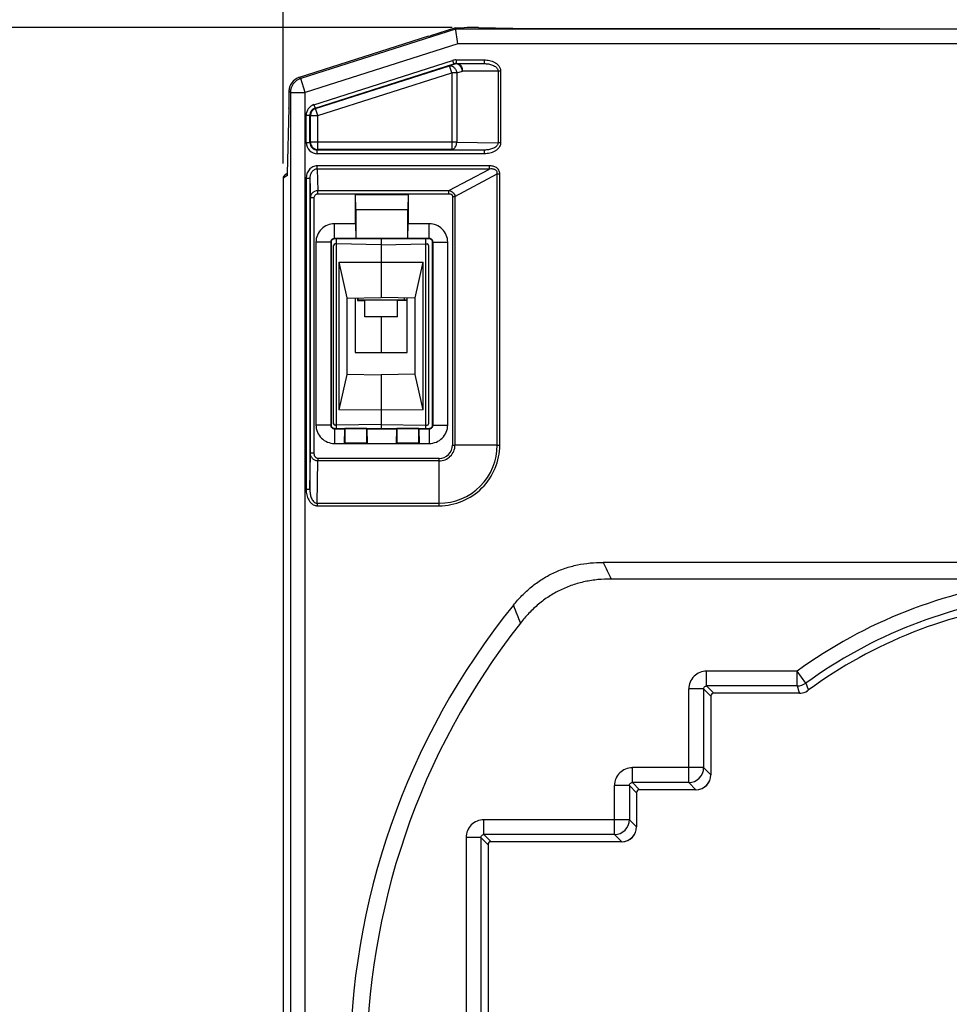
# Model space of a CAD drawing. Extents: x 0 to 594, y 0 to 420.
# Tile 10 of 20: x 90 to 152, y 286 to 353. Entities that reach past the tile are written whole.
import ezdxf

# ---------------------------------------------------------------- set-up
doc = ezdxf.new("R2010")
doc.units = 0
doc.header["$LTSCALE"] = 32.67
doc.layers.get('0').update_dxf_attribs({"linetype": 'CONTINUOUS'})
doc.layers.add('02___PRT_ALL_AXES', color=7, linetype='CONTINUOUS')
doc.styles.get("Standard").update_dxf_attribs({"font": 'SIMPLEX.SHX', "width": 0.8})
doc.dimstyles.new('DIMSTYLE_1', dxfattribs={"dimtxt": 2, "dimasz": 2, "dimexe": 1, "dimexo": 1, "dimgap": 0.5, "dimtad": 1, "dimtxsty": 'STANDARD', "dimblk": '_ARROW_FILLED', "dimblk1": '_ARROW_FILLED', "dimblk2": '_ARROW_FILLED', "dimcen": 0.09, "dimazin": 2, "dimtp": 0.3, "dimtm": 0.3, "dimtfac": 1, "dimtofl": 0, "dimtmove": 0, "dimatfit": 3, "dimtolj": 1})
doc.dimstyles.new('DIMSTYLE_3', dxfattribs={"dimtxt": 2, "dimasz": 2, "dimexe": 1, "dimexo": 1, "dimgap": 0.5, "dimtad": 1, "dimtxsty": 'STANDARD', "dimblk": '_ARROW_FILLED', "dimblk1": '_ARROW_FILLED', "dimblk2": '_ARROW_FILLED', "dimcen": 0.09, "dimazin": 2, "dimtp": 0.5, "dimtm": 0.5, "dimtfac": 1, "dimtofl": 0, "dimtmove": 0, "dimatfit": 3, "dimtolj": 1})

# ---------------------------------------------------------------- blocks, each defined once
blk = doc.blocks.new('_ARROW_FILLED')
at = {"color": 0, "linetype": 'BYBLOCK'}
blk.add_solid([(0, 0), (-1, 0.25), (-1, -0.25)], dxfattribs=at)
blk = doc.blocks.new('*D4')
at = {"color": 8}
for p, q in [((118.665, 352.111), (83.959, 352.111)), ((84.959, 352.111), (84.959, 286.711)), ((84.959, 221.311), (84.959, 286.711)), ((120.275, 221.311), (83.959, 221.311))]:
    blk.add_line(p, q, dxfattribs=at)
at = {"color": 8, "xscale": 2, "yscale": 2, "zscale": 2}
for p, rotation in [((84.959, 352.111), 90), ((84.959, 221.311), 270)]:
    blk.add_blockref('_ARROW_FILLED', p, dxfattribs=dict(at, rotation=rotation))
at = {"color": 8, "insert": (82.459, 281.448), "char_height": 2, "width": 8, "attachment_point": 2, "rotation": 90}
blk.add_mtext('130.8', dxfattribs=at)
blk = doc.blocks.new('*D5')
at = {"color": 8}
for p, q in [((107.275, 342.961), (107.275, 368.837)), ((215.275, 342.961), (215.275, 368.837)), ((107.275, 367.837), (161.275, 367.837)), ((215.275, 367.837), (161.275, 367.837))]:
    blk.add_line(p, q, dxfattribs=at)
at = {"color": 8, "xscale": 2, "yscale": 2, "zscale": 2, "rotation": 180}
blk.add_blockref('_ARROW_FILLED', (107.275, 367.837), dxfattribs=at)
at = {"color": 8, "xscale": 2, "yscale": 2, "zscale": 2}
blk.add_blockref('_ARROW_FILLED', (215.275, 367.837), dxfattribs=at)
at = {"color": 8, "insert": (159.424, 370.337), "char_height": 2, "width": 4.8, "attachment_point": 2}
blk.add_mtext('108', dxfattribs=at)

msp = doc.modelspace()

# ---------------------------------------------------------------- linework, layer by layer
at = {"color": 7}
for p, q in [((118.892, 352.005), (108.463, 348.678)), ((118.879, 352.085), (117.211, 351.553)), ((119.047, 351.005), (118.879, 352.085)), ((118.879, 352.085), (119.465, 352.085)), ((157.64, 352.005), (118.892, 352.005)), ((119.665, 352.111), (119.465, 352.085)), ((120.29, 352.111), (119.665, 352.111)), ((120.442, 352.11), (123.892, 352.041)), ((124.044, 352.039), (147.459, 352.039)), ((147.459, 352.027), (147.459, 352.039)), ((147.459, 352.027), (158.775, 352.027)), ((117.074, 351.53), (108.363, 348.751)), ((117.073, 351.53), (117.074, 351.53)), ((117.074, 351.53), (117.211, 351.553)), ((119.047, 351.005), (108.766, 347.726)), ((155.444, 351.005), (119.047, 351.005)), ((118.918, 349.931), (118.918, 349.681)), ((118.918, 349.931), (120.812, 349.931)), ((120.812, 349.931), (120.812, 349.681)), ((109.351, 346.917), (118.689, 349.896)), ((109.427, 346.679), (118.765, 349.658)), ((109.463, 346.654), (118.479, 349.529)), ((118.479, 349.529), (118.86, 349.658)), ((118.631, 349.053), (118.479, 349.529)), ((118.689, 349.896), (118.765, 349.658)), ((118.765, 349.658), (118.86, 349.658)), ((118.918, 349.681), (120.812, 349.681)), ((108.363, 348.751), (108.363, 348.751)), ((108.463, 348.678), (108.363, 348.751)), ((108.766, 347.726), (108.463, 348.678)), ((109.614, 346.177), (118.631, 349.053)), ((118.631, 349.053), (118.631, 343.898)), ((118.968, 349.053), (118.631, 349.053)), ((118.968, 349.053), (119.35, 349.181)), ((118.968, 349.053), (118.968, 344.398)), ((121.922, 349.181), (119.35, 349.181)), ((121.753, 349.181), (121.753, 344.354)), ((121.922, 349.181), (121.922, 344.354)), ((107.667, 347.799), (107.666, 346.937)), ((107.767, 347.726), (107.667, 347.799)), ((107.667, 347.799), (107.667, 347.799)), ((107.767, 347.726), (107.767, 223.603)), ((107.767, 347.726), (108.766, 347.726)), ((108.766, 222.603), (108.766, 347.726)), ((107.663, 346.671), (107.548, 342.284)), ((107.664, 346.713), (107.663, 346.671)), ((107.663, 346.668), (107.663, 346.661)), ((107.663, 346.668), (107.663, 346.661)), ((107.665, 346.776), (107.664, 346.713)), ((107.666, 346.845), (107.665, 346.776)), ((107.666, 346.937), (107.666, 346.845)), ((107.667, 347.015), (107.667, 347.015)), ((109.351, 346.917), (109.427, 346.679)), ((109.427, 346.679), (109.463, 346.654)), ((109.614, 346.177), (109.463, 346.654)), ((108.829, 344.363), (108.829, 346.203)), ((108.829, 346.203), (109.079, 346.203)), ((109.079, 344.363), (109.079, 346.203)), ((109.079, 346.203), (109.115, 346.177)), ((109.115, 344.398), (109.115, 346.177)), ((109.115, 346.177), (109.614, 346.177)), ((109.614, 343.898), (109.614, 346.177)), ((108.829, 344.363), (109.079, 344.363)), ((109.115, 344.398), (109.079, 344.363)), ((118.968, 344.398), (109.115, 344.398)), ((118.968, 344.398), (121.753, 344.354)), ((121.922, 344.354), (121.753, 344.354)), ((109.614, 343.898), (109.579, 343.863)), ((109.579, 343.613), (109.579, 343.863)), ((120.827, 343.863), (109.579, 343.863)), ((120.827, 343.613), (109.579, 343.613)), ((118.631, 343.898), (109.614, 343.898)), ((118.631, 343.898), (120.827, 343.863)), ((120.827, 343.613), (120.827, 343.863)), ((109.573, 342.587), (109.573, 342.803)), ((121.164, 342.803), (109.573, 342.803)), ((121.164, 342.587), (121.164, 342.803)), ((107.539, 342.137), (107.275, 341.961)), ((107.275, 341.961), (107.275, 223.111)), ((107.548, 342.277), (107.387, 342.169)), ((107.545, 342.193), (107.544, 342.189)), ((107.544, 342.189), (107.544, 342.185)), ((107.544, 342.185), (107.544, 342.183)), ((107.544, 342.183), (107.544, 342.18)), ((107.546, 342.215), (107.545, 342.206)), ((107.545, 342.206), (107.545, 342.198)), ((107.545, 342.198), (107.545, 342.193)), ((107.547, 342.241), (107.546, 342.226)), ((107.546, 342.226), (107.546, 342.215)), ((107.548, 342.264), (107.547, 342.241)), ((107.548, 342.284), (107.548, 342.29)), ((107.548, 342.289), (107.548, 342.264)), ((108.829, 341.945), (108.829, 321.016)), ((109.079, 341.945), (108.829, 341.945)), ((109.079, 341.945), (109.079, 321.016)), ((109.079, 341.945), (109.119, 340.641)), ((109.573, 342.587), (109.617, 341.144)), ((121.164, 342.587), (109.573, 342.587)), ((118.446, 341.144), (121.164, 342.587)), ((118.849, 340.745), (121.695, 342.256)), ((121.695, 324.009), (121.695, 342.256)), ((121.695, 342.256), (121.864, 342.256)), ((121.864, 324.009), (121.864, 342.256)), ((109.119, 323.471), (109.119, 340.641)), ((109.369, 340.641), (109.119, 340.641)), ((109.369, 323.471), (109.369, 340.641)), ((109.617, 340.927), (109.617, 341.144)), ((109.617, 341.144), (118.446, 341.144)), ((109.617, 340.927), (118.446, 340.927)), ((112.175, 339.871), (112.158, 340.871)), ((112.158, 338.906), (112.158, 340.871)), ((112.158, 340.871), (115.693, 340.871)), ((115.693, 340.871), (115.675, 339.871)), ((115.693, 340.871), (115.693, 338.906)), ((118.446, 340.927), (118.446, 341.144)), ((118.68, 340.745), (118.68, 324.009)), ((118.68, 340.745), (118.849, 340.745)), ((118.849, 340.745), (118.849, 324.009)), ((112.175, 339.871), (112.175, 337.916)), ((112.175, 339.871), (115.675, 339.871)), ((115.675, 337.916), (115.675, 339.871)), ((110.73, 337.916), (110.73, 338.906)), ((112.158, 338.906), (110.73, 338.906)), ((112.158, 338.906), (112.175, 337.916)), ((115.676, 337.916), (115.693, 338.906)), ((117.12, 338.906), (115.693, 338.906)), ((117.12, 337.916), (117.12, 338.906)), ((109.49, 337.666), (109.49, 325.356)), ((110.48, 337.666), (109.49, 337.666)), ((110.48, 337.666), (110.48, 325.356)), ((110.48, 337.666), (110.504, 337.642)), ((110.504, 337.642), (110.504, 325.38)), ((110.675, 325.443), (110.675, 337.44)), ((110.73, 337.916), (110.754, 337.892)), ((112.175, 337.916), (110.73, 337.916)), ((117.096, 337.892), (110.754, 337.892)), ((110.875, 337.541), (110.773, 337.54)), ((110.875, 325.13), (110.875, 337.892)), ((113.875, 337.489), (110.875, 337.541)), ((115.675, 337.916), (112.175, 337.916)), ((113.875, 337.892), (113.875, 333.941)), ((113.875, 337.489), (116.875, 337.541)), ((117.12, 337.916), (115.676, 337.916)), ((116.875, 337.892), (116.875, 325.13)), ((116.875, 337.541), (116.977, 337.54)), ((117.075, 337.44), (117.075, 325.443)), ((117.096, 337.892), (117.12, 337.916)), ((117.346, 337.642), (117.37, 337.666)), ((117.346, 325.38), (117.346, 337.642)), ((117.37, 325.356), (117.37, 337.666)), ((117.37, 337.666), (118.36, 337.666)), ((118.36, 325.356), (118.36, 337.666)), ((111.037, 336.307), (113.875, 336.325)), ((111.037, 336.307), (111.037, 326.376)), ((111.037, 336.307), (111.575, 333.927)), ((113.875, 336.325), (116.714, 336.307)), ((116.175, 333.927), (116.714, 336.307)), ((116.714, 326.376), (116.714, 336.307)), ((111.575, 333.901), (113.875, 333.941)), ((111.575, 333.927), (111.575, 328.756)), ((112.125, 333.911), (112.125, 330.241)), ((112.275, 333.913), (112.275, 333.731)), ((112.275, 333.791), (115.625, 333.791)), ((112.275, 333.731), (112.775, 333.727)), ((112.325, 333.791), (112.325, 333.914)), ((116.175, 333.901), (113.875, 333.941)), ((115.625, 333.732), (114.975, 333.727)), ((115.425, 333.914), (115.425, 333.791)), ((115.475, 333.731), (115.475, 333.791)), ((115.625, 330.241), (115.625, 333.911)), ((116.175, 328.756), (116.175, 333.927)), ((113.875, 332.641), (113.875, 330.241)), ((112.125, 330.241), (115.625, 330.241)), ((111.575, 328.756), (111.037, 326.376)), ((111.575, 328.782), (113.875, 328.741)), ((116.175, 328.782), (113.875, 328.741)), ((113.875, 328.741), (113.875, 325.13)), ((116.714, 326.376), (116.175, 328.756)), ((113.875, 326.358), (111.037, 326.376)), ((116.714, 326.376), (113.875, 326.358)), ((110.504, 325.38), (110.48, 325.356)), ((113.875, 325.394), (110.875, 325.341)), ((113.875, 325.394), (116.875, 325.341)), ((117.346, 325.38), (117.37, 325.356)), ((110.48, 325.356), (109.49, 325.356)), ((110.754, 325.13), (110.73, 325.106)), ((110.73, 325.106), (110.73, 324.116)), ((110.73, 325.106), (111.407, 325.106)), ((110.754, 325.13), (117.096, 325.13)), ((110.875, 325.341), (110.773, 325.343)), ((111.407, 325.106), (111.39, 324.116)), ((111.407, 325.106), (111.425, 325.124)), ((111.425, 325.124), (111.425, 324.151)), ((112.925, 325.124), (111.425, 325.124)), ((112.925, 324.151), (112.925, 325.124)), ((112.943, 325.106), (112.925, 325.124)), ((112.96, 324.116), (112.943, 325.106)), ((112.943, 325.106), (114.907, 325.106)), ((114.907, 325.106), (114.89, 324.116)), ((114.907, 325.106), (114.925, 325.124)), ((114.925, 325.124), (114.925, 324.151)), ((116.425, 325.124), (114.925, 325.124)), ((116.425, 324.151), (116.425, 325.124)), ((116.443, 325.106), (116.425, 325.124)), ((116.46, 324.116), (116.443, 325.106)), ((116.443, 325.106), (117.12, 325.106)), ((116.875, 325.341), (116.977, 325.343)), ((117.096, 325.13), (117.12, 325.106)), ((117.12, 325.106), (117.12, 324.116)), ((117.37, 325.356), (118.36, 325.356)), ((110.73, 324.116), (117.12, 324.116)), ((111.39, 324.116), (111.425, 324.151)), ((111.425, 324.151), (112.925, 324.151)), ((112.96, 324.116), (112.925, 324.151)), ((114.89, 324.116), (114.925, 324.151)), ((114.925, 324.151), (116.425, 324.151)), ((116.46, 324.116), (116.425, 324.151)), ((109.079, 321.016), (109.119, 323.471)), ((109.369, 323.471), (109.119, 323.471)), ((118.68, 324.009), (118.849, 324.009)), ((121.695, 324.009), (118.849, 324.009)), ((121.695, 324.009), (121.864, 324.009)), ((109.57, 320.092), (109.616, 322.938)), ((109.616, 323.107), (109.616, 322.938)), ((117.777, 323.107), (109.616, 323.107)), ((117.777, 322.938), (109.616, 322.938)), ((117.777, 319.922), (117.777, 323.107)), ((109.079, 321.016), (108.829, 321.016)), ((109.57, 320.092), (109.57, 319.922)), ((109.57, 320.092), (117.777, 320.092)), ((109.57, 319.922), (117.777, 319.922)), ((157.196, 316.111), (128.817, 316.111)), ((157.334, 314.992), (129.356, 314.992)), ((135.791, 307.795), (135.791, 308.795)), ((141.887, 308.795), (135.791, 308.795)), ((141.887, 307.795), (141.887, 308.795)), ((142.475, 307.986), (141.887, 308.795)), ((134.592, 301.295), (134.592, 307.595)), ((135.591, 307.595), (134.592, 307.595)), ((135.591, 307.595), (135.591, 302.295)), ((135.591, 307.595), (136.075, 307.111)), ((135.791, 307.795), (136.275, 307.311)), ((141.887, 307.795), (135.791, 307.795)), ((136.075, 307.111), (136.075, 301.811)), ((142.045, 307.311), (136.275, 307.311)), ((130.791, 301.295), (130.791, 302.295)), ((135.591, 302.295), (130.791, 302.295)), ((136.075, 301.811), (135.591, 302.295)), ((129.592, 297.795), (129.592, 301.095)), ((130.591, 301.095), (129.592, 301.095)), ((130.591, 301.095), (130.591, 298.795)), ((130.591, 301.095), (131.075, 300.611)), ((130.791, 301.295), (131.275, 300.811)), ((134.592, 301.295), (130.791, 301.295)), ((135.075, 300.811), (134.592, 301.295)), ((131.075, 300.611), (131.075, 298.311)), ((135.075, 300.811), (131.275, 300.811)), ((120.791, 297.795), (120.791, 298.795)), ((130.591, 298.795), (120.791, 298.795)), ((131.075, 298.311), (130.591, 298.795)), ((119.592, 297.595), (119.592, 266.627)), ((120.591, 297.595), (119.592, 297.595)), ((120.591, 297.595), (120.591, 266.627)), ((120.591, 297.595), (121.075, 297.111)), ((120.791, 297.795), (121.275, 297.311)), ((129.592, 297.795), (120.791, 297.795)), ((130.075, 297.311), (129.592, 297.795)), ((121.075, 297.111), (121.075, 267.111)), ((130.075, 297.311), (121.275, 297.311))]:
    msp.add_line(p, q, dxfattribs=at)
for points in [[(108.363, 348.751), (108.352, 348.748), (108.318, 348.736), (108.284, 348.723), (108.251, 348.708), (108.218, 348.692), (108.186, 348.675), (108.154, 348.657), (108.123, 348.638), (108.093, 348.618), (108.064, 348.596), (108.035, 348.574), (108.007, 348.55), (107.98, 348.526), (107.954, 348.5), (107.929, 348.474), (107.905, 348.447), (107.882, 348.419), (107.86, 348.39), (107.839, 348.36), (107.819, 348.329), (107.8, 348.298), (107.783, 348.266), (107.766, 348.234), (107.751, 348.2), (107.737, 348.167), (107.724, 348.133), (107.713, 348.098), (107.702, 348.063), (107.693, 348.028), (107.686, 347.992), (107.679, 347.957), (107.674, 347.92), (107.67, 347.884), (107.668, 347.848), (107.667, 347.812), (107.667, 347.799)], [(107.544, 342.18), (107.544, 342.179), (107.544, 342.179)]]:
    msp.add_lwpolyline(points, dxfattribs=at)
for centre, radius, start, end in [((118.917, 349.179), 0.752, 89.99909, 107.69045), ((118.918, 349.177), 0.505, 95.48799, 107.6456), ((119.012, 349.183), 0.499, 98.27488, 107.74437), ((118.923, 349.447), 0.219, 95.65407, 106.48941), ((118.918, 349.178), 0.504, 90.0015, 95.46996), ((118.923, 349.439), 0.227, 92.13709, 95.6722), ((108.666, 347.799), 0.999, 107.69856, 179.9923), ((108.767, 347.725), 1, 107.72293, 179.96796), ((99.697, 346.868), 7.968, 358.55786, 358.74204), ((109.579, 346.203), 0.75, 107.68944, 180.00145), ((109.579, 346.203), 0.5, 107.6816, 180.00929), ((109.615, 346.177), 0.5, 107.70516, 179.98573), ((109.579, 344.363), 0.75, 179.99655, 270.00345), ((109.579, 344.363), 0.5, 179.98426, 270.01574), ((109.615, 344.399), 0.5, 180.02096, 269.97904), ((107.79, 342.137), 0.251, 168.75538, 180.01318), ((101.235, 342.449), 6.315, 358.36788, 358.50159), ((110.73, 337.666), 1.24, 89.99657, 180.00343), ((117.12, 337.666), 1.24, 359.99658, 90.00342), ((110.73, 337.667), 0.25, 89.90227, 180.09773), ((110.754, 337.643), 0.25, 89.95266, 180.04734), ((110.775, 337.44), 0.1, 91, 180), ((116.975, 337.44), 0.1, 0, 89), ((117.096, 337.643), 0.25, 359.95393, 90.04605), ((117.121, 337.667), 0.25, 359.90226, 90.09774), ((110.754, 325.38), 0.25, 179.95268, 270.04732), ((110.775, 325.443), 0.1, 180, 269), ((116.975, 325.443), 0.1, 271, 360), ((117.096, 325.38), 0.25, 269.95395, 0.04605), ((110.73, 325.356), 1.24, 179.99657, 270.00343), ((110.73, 325.356), 0.25, 179.90226, 270.09774), ((117.12, 325.356), 1.24, 269.99658, 0.00342), ((117.121, 325.356), 0.25, 269.90226, 0.09774), ((117.777, 324.009), 4.087, 269.99905, 0.00095), ((117.777, 324.009), 3.918, 269.99915, 0.00085), ((117.777, 324.009), 1.072, 269.9968, 0.0032), ((117.777, 324.009), 0.902, 269.99655, 0.0034), ((300.088, 397.895), 189.796, 205.5248, 205.89993), ((161.275, 282.111), 32.983, 96.83502, 126.00212), ((161.275, 282.111), 31.984, 96.82986, 126.00212), ((161.275, 282.111), 49.5, 141.05214, 218.94786), ((421.79, 431.165), 321.43, 201.52539, 201.75534), ((161.275, 282.111), 31.5, 96.82724, 126.27836), ((161.275, 282.111), 48.38, 141.80242, 218.19758), ((135.791, 307.595), 1.199, 89.99222, 180.00778), ((141.887, 308.796), 1, 270.01353, 305.98859), ((342.663, 373.034), 211.11, 198.00078, 198.1389), ((327.226, 369.848), 194.833, 198.51267, 198.6619), ((142.044, 308.312), 1, 301.77327, 306.27704), ((142.045, 308.312), 1, 270.00133, 274.50509), ((142.045, 308.311), 1, 274.50611, 301.77226), ((130.791, 301.095), 1.199, 89.99222, 180.00778), ((134.591, 302.296), 1, 270.04711, 359.95289), ((120.791, 297.595), 1.199, 89.99222, 180.00778), ((129.591, 298.796), 1, 270.04712, 359.95288)]:
    msp.add_arc(centre, radius, start, end, dxfattribs=at)
for centre, major_axis, ratio, start_param, end_param in [((120.29, 352.105), (0.25, 0), 0.026186, 0.916298, 1.570796), ((124.044, 352.046), (0.25, 0), 0.026186, -2.225295, -1.570796), ((107.525, 341.961), (-0.208, -0.139), 0.999505, -1.570796, -0.587716), ((107.525, 341.961), (0.208, 0.139), 0.999505, 1.570796, 2.553877), ((136.275, 307.111), (-0.142, 0.142), 0.999315, -0.732468, 0.732468), ((136.275, 307.111), (0.142, -0.142), 0.999315, 2.356537, 3.926648), ((135.075, 301.812), (0.708, -0.708), 0.999315, -0.785056, 0.785056), ((135.075, 301.812), (-0.708, 0.708), 0.999315, -3.891677, -2.356537), ((131.275, 300.611), (0.142, -0.142), 0.999315, 2.356537, 3.926648), ((130.075, 298.312), (0.708, -0.708), 0.999315, -0.785056, 0.785056), ((130.075, 298.312), (-0.708, 0.708), 0.999315, -3.891677, -2.356537), ((121.275, 297.111), (-0.142, 0.142), 0.999315, -0.785056, 0.732468), ((121.275, 297.111), (0.142, -0.142), 0.999315, 2.356537, 3.926648)]:
    msp.add_ellipse(centre, major_axis=major_axis, ratio=ratio, start_param=start_param, end_param=end_param, dxfattribs=at)
for points, knots in [([(120.812, 349.931), (120.935, 349.931), (121.12, 349.911), (121.355, 349.84), (121.523, 349.763), (121.677, 349.66), (121.807, 349.528), (121.884, 349.392), (121.917, 349.273), (121.922, 349.212), (121.922, 349.181)], [0, 0, 0, 0, 0.249886, 0.375019, 0.500126, 0.625181, 0.750136, 0.874918, 0.937461, 1, 1, 1, 1]), ([(118.479, 349.529), (118.502, 349.536), (118.553, 349.542), (118.631, 349.526), (118.708, 349.487), (118.808, 349.406), (118.909, 349.261), (118.955, 349.125), (118.968, 349.053)], [0, 0, 0, 0, 0.096729, 0.199668, 0.312439, 0.436182, 0.710234, 1, 1, 1, 1]), ([(119.35, 349.181), (119.338, 349.246), (119.298, 349.371), (119.211, 349.507), (119.124, 349.59), (119.056, 349.635), (118.986, 349.662), (118.938, 349.667), (118.915, 349.666)], [0, 0, 0, 0, 0.283095, 0.554776, 0.679937, 0.795604, 0.90174, 1, 1, 1, 1]), ([(119.012, 349.681), (119.034, 349.681), (119.08, 349.674), (119.145, 349.645), (119.203, 349.597), (119.274, 349.511), (119.334, 349.37), (119.35, 349.246), (119.35, 349.181)], [0, 0, 0, 0, 0.100599, 0.205519, 0.317997, 0.439641, 0.708431, 1, 1, 1, 1]), ([(120.812, 349.681), (120.86, 349.681), (120.956, 349.677), (121.1, 349.66), (121.241, 349.629), (121.378, 349.584), (121.509, 349.522), (121.609, 349.452), (121.676, 349.383), (121.718, 349.323), (121.747, 349.255), (121.753, 349.206), (121.753, 349.181)], [0, 0, 0, 0, 0.124432, 0.248889, 0.37341, 0.498037, 0.622832, 0.747882, 0.810682, 0.873644, 0.936766, 1, 1, 1, 1]), ([(107.667, 347.015), (107.667, 346.986), (107.666, 346.879), (107.665, 346.772), (107.664, 346.693)], [0, 0, 0, 0, 0.270163, 1, 1, 1, 1]), ([(118.631, 343.898), (118.653, 343.899), (118.698, 343.906), (118.762, 343.937), (118.82, 343.985), (118.89, 344.071), (118.951, 344.211), (118.968, 344.335), (118.968, 344.398)], [0, 0, 0, 0, 0.100447, 0.205591, 0.318443, 0.440417, 0.709306, 1, 1, 1, 1]), ([(121.753, 344.354), (121.754, 344.33), (121.747, 344.282), (121.719, 344.214), (121.678, 344.155), (121.612, 344.086), (121.514, 344.017), (121.384, 343.957), (121.249, 343.913), (121.11, 343.884), (120.969, 343.867), (120.874, 343.863), (120.827, 343.863)], [0, 0, 0, 0, 0.063227, 0.12636, 0.189337, 0.25215, 0.377212, 0.502013, 0.626634, 0.751144, 0.875587, 1, 1, 1, 1]), ([(121.922, 344.354), (121.922, 344.324), (121.917, 344.263), (121.885, 344.145), (121.809, 344.012), (121.681, 343.881), (121.479, 343.745), (121.191, 343.64), (120.948, 343.613), (120.827, 343.613)], [0, 0, 0, 0, 0.062572, 0.125154, 0.250013, 0.375044, 0.500175, 0.749958, 1, 1, 1, 1]), ([(109.573, 342.803), (109.521, 342.803), (109.415, 342.791), (109.267, 342.735), (109.135, 342.647), (109.024, 342.533), (108.937, 342.401), (108.854, 342.208), (108.829, 342.05), (108.829, 341.945)], [0, 0, 0, 0, 0.125007, 0.250036, 0.375098, 0.500196, 0.625323, 0.75047, 1, 1, 1, 1]), ([(121.864, 342.256), (121.864, 342.298), (121.855, 342.381), (121.811, 342.499), (121.738, 342.601), (121.642, 342.681), (121.531, 342.74), (121.372, 342.791), (121.247, 342.803), (121.164, 342.803)], [0, 0, 0, 0, 0.124996, 0.249923, 0.374853, 0.499856, 0.624945, 0.750088, 1, 1, 1, 1]), ([(107.546, 342.206), (107.545, 342.196), (107.545, 342.183), (107.543, 342.166), (107.543, 342.156), (107.542, 342.149), (107.541, 342.143), (107.54, 342.14), (107.54, 342.138), (107.539, 342.137)], [0, 0, 0, 0, 0.417293, 0.585393, 0.725552, 0.837228, 0.920086, 0.974028, 1, 1, 1, 1]), ([(107.548, 342.269), (107.548, 342.263), (107.547, 342.242), (107.546, 342.221), (107.546, 342.206)], [0, 0, 0, 0, 0.27668, 1, 1, 1, 1]), ([(109.573, 342.587), (109.535, 342.587), (109.46, 342.576), (109.356, 342.529), (109.268, 342.457), (109.174, 342.341), (109.098, 342.168), (109.079, 342.019), (109.079, 341.945)], [0, 0, 0, 0, 0.126258, 0.252275, 0.377893, 0.503101, 0.751777, 1, 1, 1, 1]), ([(121.695, 342.256), (121.698, 342.286), (121.698, 342.348), (121.666, 342.436), (121.603, 342.505), (121.523, 342.551), (121.436, 342.578), (121.315, 342.596), (121.224, 342.593), (121.164, 342.587)], [0, 0, 0, 0, 0.125365, 0.25088, 0.376374, 0.501673, 0.62667, 0.751392, 1, 1, 1, 1]), ([(109.119, 340.641), (109.119, 340.705), (109.144, 340.835), (109.253, 341.002), (109.418, 341.116), (109.551, 341.143), (109.617, 341.144)], [0, 0, 0, 0, 0.246749, 0.4954, 0.746742, 1, 1, 1, 1]), ([(109.369, 340.641), (109.369, 340.676), (109.38, 340.746), (109.43, 340.84), (109.498, 340.898), (109.564, 340.923), (109.599, 340.927), (109.617, 340.927)], [0, 0, 0, 0, 0.250095, 0.499957, 0.749344, 0.874678, 1, 1, 1, 1]), ([(118.446, 341.144), (118.495, 341.136), (118.592, 341.106), (118.719, 341.019), (118.812, 340.895), (118.842, 340.795), (118.849, 340.745)], [0, 0, 0, 0, 0.245813, 0.495492, 0.747834, 1, 1, 1, 1]), ([(118.446, 340.927), (118.474, 340.927), (118.529, 340.922), (118.595, 340.895), (118.637, 340.86), (118.662, 340.825), (118.677, 340.786), (118.68, 340.758), (118.68, 340.745)], [0, 0, 0, 0, 0.250102, 0.499582, 0.624712, 0.749787, 0.874861, 1, 1, 1, 1]), ([(109.616, 322.938), (109.581, 322.938), (109.512, 322.946), (109.414, 322.98), (109.326, 323.034), (109.228, 323.127), (109.143, 323.273), (109.119, 323.406), (109.119, 323.471)], [0, 0, 0, 0, 0.128781, 0.256914, 0.383908, 0.509565, 0.756202, 1, 1, 1, 1]), ([(109.616, 323.107), (109.595, 323.107), (109.555, 323.114), (109.502, 323.144), (109.458, 323.187), (109.413, 323.254), (109.378, 323.35), (109.369, 323.431), (109.369, 323.471)], [0, 0, 0, 0, 0.124785, 0.249733, 0.374831, 0.500014, 0.749884, 1, 1, 1, 1]), ([(108.829, 321.016), (108.829, 320.895), (108.856, 320.652), (108.961, 320.365), (109.097, 320.163), (109.228, 320.035), (109.362, 319.96), (109.479, 319.928), (109.54, 319.922), (109.57, 319.922)], [0, 0, 0, 0, 0.250041, 0.499821, 0.62495, 0.749979, 0.874838, 0.937422, 1, 1, 1, 1]), ([(109.079, 321.016), (109.079, 320.969), (109.083, 320.874), (109.1, 320.733), (109.129, 320.595), (109.173, 320.459), (109.234, 320.33), (109.302, 320.232), (109.371, 320.166), (109.431, 320.125), (109.498, 320.098), (109.546, 320.091), (109.57, 320.092)], [0, 0, 0, 0, 0.124409, 0.248849, 0.373357, 0.497976, 0.622774, 0.747834, 0.810648, 0.873627, 0.936763, 1, 1, 1, 1]), ([(122.778, 313.228), (122.96, 313.452), (123.344, 313.885), (123.985, 314.471), (124.688, 314.982), (125.447, 315.404), (126.252, 315.729), (127.091, 315.955), (127.95, 316.085), (128.528, 316.111), (128.817, 316.111)], [0, 0, 0, 0, 0.125014, 0.250017, 0.375011, 0.5, 0.624989, 0.749983, 0.874986, 1, 1, 1, 1]), ([(129.356, 314.992), (129.063, 314.992), (128.476, 314.964), (127.605, 314.832), (126.754, 314.599), (125.939, 314.264), (125.171, 313.83), (124.463, 313.306), (123.82, 312.703), (123.435, 312.259), (123.254, 312.029)], [0, 0, 0, 0, 0.125015, 0.250018, 0.375012, 0.5, 0.624988, 0.749982, 0.874985, 1, 1, 1, 1]), ([(135.591, 307.595), (135.591, 307.621), (135.601, 307.674), (135.646, 307.741), (135.713, 307.785), (135.765, 307.795), (135.791, 307.795)], [0, 0, 0, 0, 0.249446, 0.5, 0.750553, 1, 1, 1, 1]), ([(130.591, 301.095), (130.591, 301.121), (130.601, 301.174), (130.646, 301.241), (130.713, 301.285), (130.765, 301.295), (130.791, 301.295)], [0, 0, 0, 0, 0.249446, 0.5, 0.750553, 1, 1, 1, 1]), ([(120.591, 297.595), (120.591, 297.621), (120.601, 297.674), (120.646, 297.741), (120.713, 297.785), (120.765, 297.795), (120.791, 297.795)], [0, 0, 0, 0, 0.249446, 0.5, 0.750553, 1, 1, 1, 1])]:
    msp.add_open_spline(points, degree=3, knots=knots, dxfattribs=at)
at = {"layer": '02___PRT_ALL_AXES', "color": 7}
for p, q in [((112.775, 332.641), (112.775, 333.791)), ((114.975, 332.641), (114.975, 333.791)), ((114.975, 332.641), (112.775, 332.641))]:
    msp.add_line(p, q, dxfattribs=at)

# ---------------------------------------------------------------- dimensions: what is measured, and where the dimension line sits
at = {"color": 8}
dim = msp.add_linear_dim(base=(215.275, 367.837), p1=(107.275, 341.961), p2=(215.275, 341.961), dimstyle='DIMSTYLE_1', dxfattribs=at)
dim.commit()
dim.dimension.update_dxf_attribs({"geometry": '*D5', "text_midpoint": (159.674, 367.837), "dimtype": 160})
dim = msp.add_linear_dim(base=(84.959, 352.111), p1=(121.275, 221.311), p2=(119.665, 352.111), angle=90, dimstyle='DIMSTYLE_3', dxfattribs=at)
dim.commit()
dim.dimension.update_dxf_attribs({"geometry": '*D4', "text_midpoint": (84.959, 281.698), "dimtype": 160})

doc.saveas('drawing.dxf')
